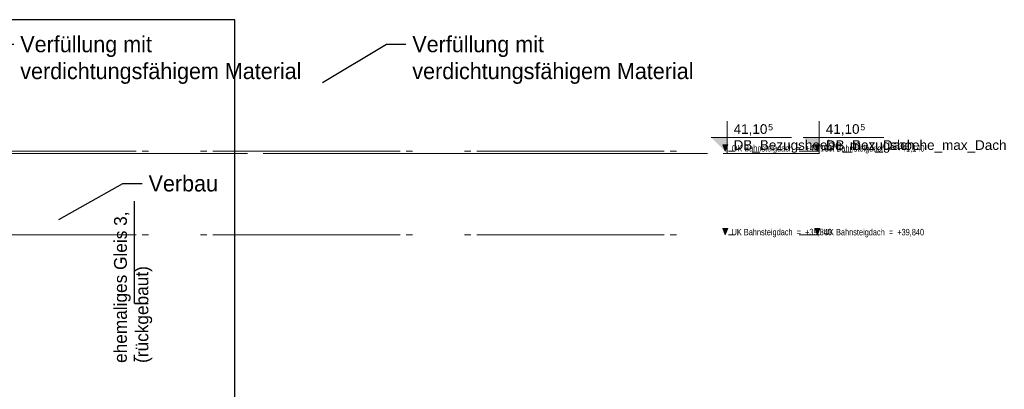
# Model space of a CAD drawing. Extents: x -805 to 3526, y -961 to 1039.
# Tile 96 of 256: x -731.59 to -716.3, y 37.45 to 43.18. Entities that reach past the tile are written whole.
import ezdxf
from ezdxf import colors
from ezdxf.entities.mleader import LeaderData, LeaderLine
from ezdxf.math import Vec2, Vec3

# ---------------------------------------------------------------- set-up
doc = ezdxf.new("R2010")
doc.units = 0
for name, pattern in [('_Ebene_', [4, 2, -1, 0, -1]), ('AUSGEZOGEN', [2, 1, 1]), ('P-HP-Dorsten 2022 - Schnitt - Schnitt 9 rechts der Rampe$0$_Ebene_', [4, 2, -1, 0, -1]), ('P-HP-Dorsten 2022 - Schnitt - Schnitt 9 rechts der Rampe$0$VE22-087 - Bf_Dorsten-Hervest ModellRevit2021_rvt-1-Schnitt 9$0$Verdeckt', [7.14375, 4.7625, -2.38125]), ('STRICHPUNKT2', [12.7, 6.35, -3.175, 0, -3.175]), ('VE22-087 - Bf_Dorsten-Hervest ModellRevit2021_rvt-1-Schnitt 7$0$Verdeckt', [7.14375, 4.7625, -2.38125])]:
    doc.linetypes.add(name, pattern=pattern)
for name, color, linetype, lineweight in [('A-FLOR-LEVL', 51, 'Continuous', 5), ('P-HP-Dorsten 2022 - Schnitt - Schnitt 9 rechts der Rampe$0$A-FLOR-LEVL', 51, 'Continuous', 5), ('P-HP-Dorsten 2022 - Schnitt - Schnitt 9 rechts der Rampe$0$VE22-087 - Bf_Dorsten-Hervest ModellRevit2021_rvt-1-Schnitt 9$0$A-FLOR-LEVL', 51, 'Continuous', 5), ('VE22-087 - Bf_Dorsten-Hervest ModellRevit2021_rvt-1-Schnitt 7$0$A-FLOR-LEVL', 51, 'Continuous', 5)]:
    doc.layers.add(name, color=color, linetype=linetype, lineweight=lineweight)
for name, color, linetype in [('TTK-P-Gleisachse', 250, 'Continuous'), ('TTK-P-TEXT', 12, 'AUSGEZOGEN'), ('TTK-P-Verbau', 35, 'Continuous'), ('TTK-P-Verm-ProVI', 112, 'Continuous'), ('TTK-QP-links', 250, 'Continuous'), ('TTK-QP-rechts', 251, 'Continuous')]:
    doc.layers.add(name, color=color, linetype=linetype)
doc.styles.add('AKG DIN 6776', font='AKG_DIN67.TTF')
doc.styles.add('Arial Narrow', font='ARIALN.TTF', dxfattribs={"width": 0.8, "height": 100})
doc.styles.add('P-HP-Dorsten 2022 - Schnitt - Schnitt 9 rechts der Rampe$0$Arial Narrow', font='ARIALN.TTF', dxfattribs={"width": 0.8, "height": 100})
doc.styles.add('P-HP-Dorsten 2022 - Schnitt - Schnitt 9 rechts der Rampe$0$VE22-087 - Bf_Dorsten-Hervest ModellRevit2021_rvt-1-Schnitt 9$0$Arial', font='arial.ttf', dxfattribs={"height": 150})
doc.styles.add('P-HP-Dorsten 2022 - Schnitt - Schnitt 9 rechts der Rampe$0$VE22-087 - Bf_Dorsten-Hervest ModellRevit2021_rvt-1-Schnitt 9$0$Arial_1', font='arial.ttf', dxfattribs={"height": 97.483633})
doc.styles.get("Standard").update_dxf_attribs({"font": 'arial.ttf'})
doc.styles.add('VE22-087 - Bf_Dorsten-Hervest ModellRevit2021_rvt-1-Schnitt 7$0$Arial', font='arial.ttf', dxfattribs={"height": 150})
doc.styles.add('VE22-087 - Bf_Dorsten-Hervest ModellRevit2021_rvt-1-Schnitt 7$0$Arial_1', font='arial.ttf', dxfattribs={"height": 97.483633})

# ---------------------------------------------------------------- blocks, each defined once
blk = doc.blocks.new('_None')
blk = doc.blocks.new('Ebene - Allgemein-1046862-Schnitt 7')
at = {"layer": 'A-FLOR-LEVL'}
blk.add_hatch(color=256, dxfattribs=at).paths.add_polyline_path([(27759, 36774), (27720, 36676), (27680, 36774)])
at = {"layer": 'A-FLOR-LEVL', "lineweight": 9}
for p, q in [((27759, 36774), (27680, 36774)), ((27680, 36774), (27720, 36676)), ((27720, 36676), (27759, 36774))]:
    blk.add_line(p, q, dxfattribs=at)
blk = doc.blocks.new('VE22-087 - Bf_Dorsten-Hervest ModellRevit2021_rvt-1-Schnitt 7$0$Ebene - Beschriftung Ebene-25273-Schnitt 7')
at = {"layer": 'VE22-087 - Bf_Dorsten-Hervest ModellRevit2021_rvt-1-Schnitt 7$0$A-FLOR-LEVL', "lineweight": 9}
blk.add_hatch(color=256, dxfattribs=at).paths.add_polyline_path([(27750, 37130), (27750, 36880), (27500, 37130)])
at = {"layer": 'VE22-087 - Bf_Dorsten-Hervest ModellRevit2021_rvt-1-Schnitt 7$0$A-FLOR-LEVL', "color": 90, "lineweight": 18}
for p, q in [((27750, 36880), (27750, 37380)), ((27500, 37130), (28750, 37130))]:
    blk.add_line(p, q, dxfattribs=at)
blk = doc.blocks.new('Schnitt7links neben rampe')
at = {"layer": 'A-FLOR-LEVL', "linetype": '_Ebene_'}
for p, q in [((-17.016, 1.3), (20.196, 1.3)), ((-17.016, 0), (20.196, 0))]:
    blk.add_line(p, q, dxfattribs=at)
at = {"layer": 'VE22-087 - Bf_Dorsten-Hervest ModellRevit2021_rvt-1-Schnitt 7$0$A-FLOR-LEVL', "linetype": 'VE22-087 - Bf_Dorsten-Hervest ModellRevit2021_rvt-1-Schnitt 7$0$Verdeckt', "lineweight": 9}
blk.add_line((-17.016, 1.263), (20.196, 1.263), dxfattribs=at)
at = {"layer": 'A-FLOR-LEVL', "lineweight": 9, "xscale": 0.001, "yscale": 0.001, "zscale": 0.001}
for p in [(-7.555, -35.376), (-7.555, -36.676)]:
    blk.add_blockref('Ebene - Allgemein-1046862-Schnitt 7', p, dxfattribs=at)
at = {"layer": 'VE22-087 - Bf_Dorsten-Hervest ModellRevit2021_rvt-1-Schnitt 7$0$A-FLOR-LEVL', "color": 90, "lineweight": 18, "xscale": 0.001, "yscale": 0.001, "zscale": 0.001}
blk.add_blockref('VE22-087 - Bf_Dorsten-Hervest ModellRevit2021_rvt-1-Schnitt 7$0$Ebene - Beschriftung Ebene-25273-Schnitt 7', (-7.555, -35.617), dxfattribs=at)
at = {"layer": 'A-FLOR-LEVL', "char_height": 0.1, "attachment_point": 1, "style": 'Arial Narrow'}
for s, insert, width in [('OK Bahnsteigdach  =  +41,140', (20.264, 1.394), 1.57451), ('UK Bahnsteigdach  =  +39,840', (20.264, 0.094), 1.5681)]:
    blk.add_mtext(s, dxfattribs=dict(at, insert=insert, width=width))
at = {"layer": 'VE22-087 - Bf_Dorsten-Hervest ModellRevit2021_rvt-1-Schnitt 7$0$A-FLOR-LEVL', "lineweight": 9, "attachment_point": 1}
for s, insert, char_height, width, style in [('41,10', (20.296, 1.718), 0.15, 0.64937, 'VE22-087 - Bf_Dorsten-Hervest ModellRevit2021_rvt-1-Schnitt 7$0$Arial'), ('5', (20.832, 1.721), 0.0975, 0.0962, 'VE22-087 - Bf_Dorsten-Hervest ModellRevit2021_rvt-1-Schnitt 7$0$Arial_1'), ('DB_Bezugshoehe_max_Dach', (20.296, 1.469), 0.15, 3.45928, 'VE22-087 - Bf_Dorsten-Hervest ModellRevit2021_rvt-1-Schnitt 7$0$Arial')]:
    blk.add_mtext(s, dxfattribs=dict(at, insert=insert, char_height=char_height, width=width, style=style))
blk = doc.blocks.new('P-HP-Dorsten 2022 - Schnitt - Schnitt 9 rechts der Rampe$0$Ebene - Allgemein-1046862-Schnitt 9')
at = {"layer": 'P-HP-Dorsten 2022 - Schnitt - Schnitt 9 rechts der Rampe$0$A-FLOR-LEVL'}
blk.add_hatch(color=256, dxfattribs=at).paths.add_polyline_path([(26197, 36774), (26157, 36676), (26118, 36774)])
at = {"layer": 'P-HP-Dorsten 2022 - Schnitt - Schnitt 9 rechts der Rampe$0$A-FLOR-LEVL', "lineweight": 9}
for p, q in [((26197, 36774), (26118, 36774)), ((26118, 36774), (26157, 36676)), ((26157, 36676), (26197, 36774))]:
    blk.add_line(p, q, dxfattribs=at)
blk = doc.blocks.new('P-HP-Dorsten 2022 - Schnitt - Schnitt 9 rechts der Rampe$0$VE22-087 - Bf_Dorsten-Hervest ModellRevit2021_rvt-1-Schnitt 9$0$Ebene - Beschriftung Ebene-25273-Schnitt 9')
at = {"layer": 'P-HP-Dorsten 2022 - Schnitt - Schnitt 9 rechts der Rampe$0$VE22-087 - Bf_Dorsten-Hervest ModellRevit2021_rvt-1-Schnitt 9$0$A-FLOR-LEVL', "lineweight": 9}
blk.add_hatch(color=256, dxfattribs=at).paths.add_polyline_path([(26188, 37130), (26188, 36880), (25938, 37130)])
at = {"layer": 'P-HP-Dorsten 2022 - Schnitt - Schnitt 9 rechts der Rampe$0$VE22-087 - Bf_Dorsten-Hervest ModellRevit2021_rvt-1-Schnitt 9$0$A-FLOR-LEVL', "color": 90, "lineweight": 18}
for p, q in [((26188, 36880), (26188, 37380)), ((25938, 37130), (27188, 37130))]:
    blk.add_line(p, q, dxfattribs=at)
blk = doc.blocks.new('P-HP-Dorsten 2022 - Schnitt - Schnitt 9 rechts der Rampe')
at = {"layer": 'P-HP-Dorsten 2022 - Schnitt - Schnitt 9 rechts der Rampe$0$A-FLOR-LEVL', "linetype": 'P-HP-Dorsten 2022 - Schnitt - Schnitt 9 rechts der Rampe$0$_Ebene_'}
for p, q in [((3138.736, 35240.905), (3179.524, 35240.905)), ((3138.736, 35239.605), (3179.524, 35239.605))]:
    blk.add_line(p, q, dxfattribs=at)
at = {"layer": 'P-HP-Dorsten 2022 - Schnitt - Schnitt 9 rechts der Rampe$0$VE22-087 - Bf_Dorsten-Hervest ModellRevit2021_rvt-1-Schnitt 9$0$A-FLOR-LEVL', "linetype": 'P-HP-Dorsten 2022 - Schnitt - Schnitt 9 rechts der Rampe$0$VE22-087 - Bf_Dorsten-Hervest ModellRevit2021_rvt-1-Schnitt 9$0$Verdeckt', "lineweight": 9}
blk.add_line((3138.736, 35240.868), (3179.524, 35240.868), dxfattribs=at)
at = {"layer": 'P-HP-Dorsten 2022 - Schnitt - Schnitt 9 rechts der Rampe$0$A-FLOR-LEVL', "lineweight": 9, "xscale": 0.001, "yscale": 0.001, "zscale": 0.001}
for p in [(3153.337, 35204.229), (3153.337, 35202.929)]:
    blk.add_blockref('P-HP-Dorsten 2022 - Schnitt - Schnitt 9 rechts der Rampe$0$Ebene - Allgemein-1046862-Schnitt 9', p, dxfattribs=at)
at = {"layer": 'P-HP-Dorsten 2022 - Schnitt - Schnitt 9 rechts der Rampe$0$VE22-087 - Bf_Dorsten-Hervest ModellRevit2021_rvt-1-Schnitt 9$0$A-FLOR-LEVL', "color": 90, "lineweight": 18, "xscale": 0.001, "yscale": 0.001, "zscale": 0.001}
blk.add_blockref('P-HP-Dorsten 2022 - Schnitt - Schnitt 9 rechts der Rampe$0$VE22-087 - Bf_Dorsten-Hervest ModellRevit2021_rvt-1-Schnitt 9$0$Ebene - Beschriftung Ebene-25273-Schnitt 9', (3153.337, 35203.989), dxfattribs=at)
at = {"layer": 'P-HP-Dorsten 2022 - Schnitt - Schnitt 9 rechts der Rampe$0$A-FLOR-LEVL', "char_height": 0.1, "attachment_point": 1, "style": 'P-HP-Dorsten 2022 - Schnitt - Schnitt 9 rechts der Rampe$0$Arial Narrow'}
for s, insert, width in [('OK Bahnsteigdach  =  +41,140', (3179.592, 35241), 1.57451), ('UK Bahnsteigdach  =  +39,840', (3179.592, 35239.7), 1.5681)]:
    blk.add_mtext(s, dxfattribs=dict(at, insert=insert, width=width))
at = {"layer": 'P-HP-Dorsten 2022 - Schnitt - Schnitt 9 rechts der Rampe$0$VE22-087 - Bf_Dorsten-Hervest ModellRevit2021_rvt-1-Schnitt 9$0$A-FLOR-LEVL', "lineweight": 9, "attachment_point": 1}
for s, insert, char_height, width, style in [('41,10', (3179.624, 35241.323), 0.15, 0.64937, 'P-HP-Dorsten 2022 - Schnitt - Schnitt 9 rechts der Rampe$0$VE22-087 - Bf_Dorsten-Hervest ModellRevit2021_rvt-1-Schnitt 9$0$Arial'), ('5', (3180.16, 35241.326), 0.0975, 0.0962, 'P-HP-Dorsten 2022 - Schnitt - Schnitt 9 rechts der Rampe$0$VE22-087 - Bf_Dorsten-Hervest ModellRevit2021_rvt-1-Schnitt 9$0$Arial_1'), ('DB_Bezugshoehe_max_Dach', (3179.624, 35241.075), 0.15, 3.45928, 'P-HP-Dorsten 2022 - Schnitt - Schnitt 9 rechts der Rampe$0$VE22-087 - Bf_Dorsten-Hervest ModellRevit2021_rvt-1-Schnitt 9$0$Arial')]:
    blk.add_mtext(s, dxfattribs=dict(at, insert=insert, char_height=char_height, width=width, style=style))

msp = doc.modelspace()

# ---------------------------------------------------------------- linework, layer by layer
at = {"layer": 'TTK-P-Gleisachse', "color": 251, "linetype": 'STRICHPUNKT2', "ltscale": 0.25}
msp.add_line((-729.8132, 40.3635), (-729.8132, 31.3671), dxfattribs=at)
at = {"layer": 'TTK-P-Verm-ProVI', "color": 251}
msp.add_lwpolyline([(-762.2017, 26.1873), (-728.2496, 26.1873), (-728.2496, 43.1784), (-762.2017, 43.1784)], close=True, dxfattribs=at)
msp.add_lwpolyline([(-762.2017, 26.1873), (-728.2496, 26.1873), (-728.2496, 43.1784), (-762.2017, 43.1784)], close=True, dxfattribs=at)

# ---------------------------------------------------------------- block references
at = {"layer": 'TTK-QP-links', "color": 251}
msp.add_blockref('Schnitt7links neben rampe', (-739.3684, 39.8403), dxfattribs=at)
at = {"layer": 'TTK-QP-rechts', "color": 251}
msp.add_blockref('P-HP-Dorsten 2022 - Schnitt - Schnitt 9 rechts der Rampe', (-3900.1279, -35199.765), dxfattribs=at)

# ---------------------------------------------------------------- texts
at = {"layer": 'TTK-P-Gleisachse', "color": 251, "insert": (-729.5336, 37.8557), "char_height": 0.2, "attachment_point": 7, "rotation": 90}
msp.add_mtext_dynamic_manual_height_columns('{\\fAKG DIN 6776|b0|i0|c0|p2;ehemaliges Gleis 3, (rückgebaut)}', width=3.161727, gutter_width=12.5, heights=[0], dxfattribs=at)

# ---------------------------------------------------------------- leaders
at = {"layer": 'TTK-P-TEXT', "color": 251}
ml = msp.add_multileader_mtext('Standard', dxfattribs=at)
ml.set_content('\\A1;Verfüllung mit \\Pverdichtungsfähigem Material', color=256, style='AKG DIN 6776')
ml.set_leader_properties(color=256)
ml.set_arrow_properties(name='NONE')
ml.build(insert=Vec2(0, 0))
ml.multileader.update_dxf_attribs({"dogleg_length": 3, "arrow_head_size": 0.3, "scale": 0.1})
ctx = ml.context
ctx.base_point, ctx.scale, ctx.char_height, ctx.arrow_head_size, ctx.landing_gap_size, ctx.plane_origin = Vec3(-731.6826, 42.7637), 0.1, 0.25, 0.3, 0.1, Vec3(-732.977, 42.2027)
notes = []
notes.append((ctx, [(0, (1, 1, 0), (-731.9826, 42.7993), (1, 0), 0.3, [(0, [(-732.977, 42.2027)], 0, [])])]))
ctx.mtext.insert, ctx.mtext.flow_direction = Vec3(-731.5826, 42.9243), 5
ml = msp.add_multileader_mtext('Standard', dxfattribs=at)
ml.set_content('\\A1;Verfüllung mit \\Pverdichtungsfähigem Material', color=256, style='AKG DIN 6776')
ml.set_leader_properties(color=256)
ml.set_arrow_properties(name='NONE')
ml.build(insert=Vec2(0, 0))
ml.multileader.update_dxf_attribs({"dogleg_length": 3, "arrow_head_size": 0.3, "scale": 0.1})
ctx = ml.context
ctx.base_point, ctx.scale, ctx.char_height, ctx.arrow_head_size, ctx.landing_gap_size, ctx.plane_origin = Vec3(-725.5937, 42.7637), 0.1, 0.25, 0.3, 0.1, Vec3(-726.888, 42.2027)
notes.append((ctx, [(0, (1, 1, 0), (-725.8937, 42.7993), (1, 0), 0.3, [(0, [(-726.888, 42.2027)], 0, [])])]))
ctx.mtext.insert, ctx.mtext.flow_direction = Vec3(-725.4937, 42.9243), 5
at = {"layer": 'TTK-P-Verbau', "color": 251}
ml = msp.add_multileader_mtext('Standard', dxfattribs=at)
ml.set_content('Verbau', color=256, style='AKG DIN 6776')
ml.set_leader_properties(color=256)
ml.set_arrow_properties(name='NONE')
ml.build(insert=Vec2(0, 0))
ml.multileader.update_dxf_attribs({"dogleg_length": 3, "arrow_head_size": 0.3, "scale": 0.1})
ctx = ml.context
ctx.base_point, ctx.scale, ctx.char_height, ctx.arrow_head_size, ctx.landing_gap_size, ctx.plane_origin = Vec3(-729.6898, 40.6392), 0.1, 0.25, 0.3, 0.1, Vec3(-730.9842, 40.0781)
notes.append((ctx, [(0, (1, 1, 0), (-729.9898, 40.6394), (1, 0), 0.3, [(0, [(-730.9842, 40.0781)], 0, [])])]))
ctx.mtext.insert, ctx.mtext.flow_direction = Vec3(-729.5898, 40.7645), 5
for ctx, leaders in notes:
    for number, flags, end, landing, length, lines in leaders:
        leader = LeaderData()
        leader.index, (leader.has_last_leader_line, leader.has_dogleg_vector, leader.attachment_direction) = number, flags
        leader.last_leader_point, leader.dogleg_vector, leader.dogleg_length = Vec3(end), Vec3(landing), length
        for number, points, colour, breaks in lines:
            line = LeaderLine()
            line.index, line.vertices, line.color, line.breaks = number, Vec3.list(points), colors.encode_raw_color(colour), breaks
            leader.lines.append(line)
        ctx.leaders.append(leader)

doc.saveas('drawing.dxf')
